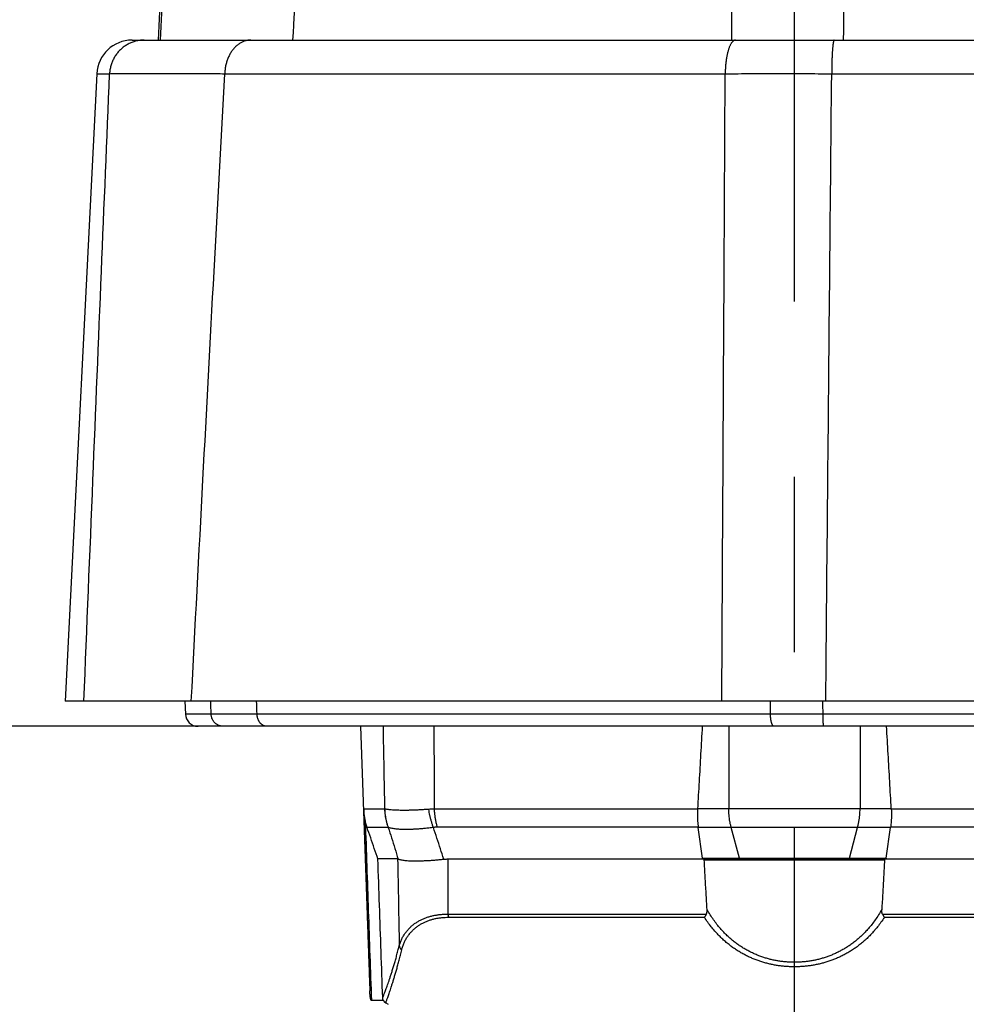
# Model space of a CAD drawing. Extents: x 0 to 3364, y 0 to 2376.
# Tile 46 of 83: x 900 to 975, y 1065 to 1143. Entities that reach past the tile are written whole.
import ezdxf

# ---------------------------------------------------------------- set-up
doc = ezdxf.new("R2010")
doc.units = 0
doc.header["$LTSCALE"] = 185.02
doc.linetypes.add('CENTER', pattern=[0.6, 0.375, -0.075, 0.075, -0.075])
doc.layers.get('0').update_dxf_attribs({"linetype": 'CONTINUOUS'})
doc.layers.add('95_ALL_DIM', color=7, linetype='CONTINUOUS')
doc.layers.add('DEFAULT_1', color=7, linetype='CENTER')
doc.styles.get("Standard").update_dxf_attribs({"font": 'txt', "width": 0.8})
doc.dimstyles.new('DIMSTYLE_1', dxfattribs={"dimtxt": 12, "dimasz": 6, "dimexe": 0.18, "dimexo": 0.0625, "dimgap": 0.09, "dimtad": 1, "dimdec": 3, "dimtxsty": 'STANDARD', "dimblk": 'OPEN', "dimblk1": 'OPEN', "dimblk2": 'OPEN', "dimcen": 0.09, "dimazin": 3, "dimtp": 0.5, "dimtm": 0.5, "dimtfac": 1, "dimtdec": 3, "dimtofl": 0, "dimtmove": 0, "dimatfit": 3, "dimtolj": 1})
doc.dimstyles.new('DIMSTYLE_6', dxfattribs={"dimtxt": 12, "dimasz": 6, "dimexe": 0.18, "dimexo": 0.0625, "dimgap": 0.09, "dimtad": 1, "dimdec": 3, "dimtxsty": 'STANDARD', "dimblk": 'OPEN', "dimblk1": 'OPEN', "dimblk2": 'OPEN', "dimcen": 0.09, "dimazin": 3, "dimtp": 0.8, "dimtm": 0.8, "dimtfac": 1, "dimtdec": 3, "dimtofl": 0, "dimtmove": 0, "dimatfit": 3, "dimtolj": 1})

# ---------------------------------------------------------------- blocks, each defined once
blk = doc.blocks.new('_OPEN')
at = {"color": 0, "linetype": 'BYBLOCK'}
for p, q in [((0, 0), (-1, 0.233)), ((-1, -0.233), (0, 0)), ((-1, 0), (0, 0))]:
    blk.add_line(p, q, dxfattribs=at)
blk = doc.blocks.new('*D12')
at = {"layer": '95_ALL_DIM', "color": 2, "linetype": 'CONTINUOUS'}
for p, q in [((1126.34, 1261.618), (819.934, 1261.618)), ((823.934, 1261.618), (823.934, 1174.368)), ((823.934, 1087.118), (823.934, 1174.368)), ((915.913, 1087.118), (819.934, 1087.118))]:
    blk.add_line(p, q, dxfattribs=at)
at = {"layer": '95_ALL_DIM', "color": 2, "linetype": 'CONTINUOUS', "xscale": 6, "yscale": 6, "zscale": 6}
for p, rotation in [((823.934, 1261.618), 90), ((823.934, 1087.118), 270)]:
    blk.add_blockref('_OPEN', p, dxfattribs=dict(at, rotation=rotation))
at = {"layer": '95_ALL_DIM', "color": 2, "linetype": 'CONTINUOUS', "width": 0.8}
blk.add_text('174.5', height=12, rotation=90, dxfattribs=at).set_placement((820.934, 1154.847))
blk = doc.blocks.new('*D13')
at = {"layer": '95_ALL_DIM', "color": 2, "linetype": 'CONTINUOUS'}
for p, q in [((956.073, 1087.118), (819.934, 1087.118)), ((823.934, 1087.118), (823.934, 966.618)), ((823.934, 846.118), (823.934, 966.618)), ((1507.684, 846.118), (819.934, 846.118))]:
    blk.add_line(p, q, dxfattribs=at)
at = {"layer": '95_ALL_DIM', "color": 2, "linetype": 'CONTINUOUS', "xscale": 6, "yscale": 6, "zscale": 6}
for p, rotation in [((823.934, 1087.118), 90), ((823.934, 846.118), 270)]:
    blk.add_blockref('_OPEN', p, dxfattribs=dict(at, rotation=rotation))
at = {"layer": '95_ALL_DIM', "color": 2, "linetype": 'CONTINUOUS', "width": 0.8}
blk.add_text('241', height=12, rotation=90, dxfattribs=at).set_placement((820.934, 954.985))
blk = doc.blocks.new('*D19')
at = {"layer": '95_ALL_DIM', "color": 2, "linetype": 'CONTINUOUS'}
for p, q in [((938.999, 1405.118), (779.934, 1405.118)), ((783.934, 1405.118), (783.934, 1125.618)), ((783.934, 846.118), (783.934, 1125.618)), ((1507.684, 846.118), (779.934, 846.118))]:
    blk.add_line(p, q, dxfattribs=at)
at = {"layer": '95_ALL_DIM', "color": 2, "linetype": 'CONTINUOUS', "xscale": 6, "yscale": 6, "zscale": 6}
for p, rotation in [((783.934, 1405.118), 90), ((783.934, 846.118), 270)]:
    blk.add_blockref('_OPEN', p, dxfattribs=dict(at, rotation=rotation))
at = {"layer": '95_ALL_DIM', "color": 2, "linetype": 'CONTINUOUS', "width": 0.8}
blk.add_text('559', height=12, rotation=90, dxfattribs=at).set_placement((780.934, 1126.111))

msp = doc.modelspace()

# ---------------------------------------------------------------- linework, layer by layer
at = {"color": 7, "linetype": 'CONTINUOUS'}
for p, q in [((912.9473, 1172.7668), (911.3044, 1141.4181)), ((909.2456, 1141.4181), (1293.6221, 1141.4181)), ((906.4492, 1138.7598), (903.9345, 1089.1181)), ((906.4492, 1138.7598), (907.4641, 1138.7598)), ((916.5777, 1138.7598), (956.2041, 1138.7598)), ((964.6342, 1138.7598), (1108.6255, 1138.7598)), ((1298.9333, 1089.1181), (903.9345, 1089.1181)), ((913.4299, 1089.1181), (913.4661, 1088.0832)), ((915.5047, 1088.0832), (913.4661, 1088.0832)), ((959.7916, 1088.0832), (919.1372, 1088.0832)), ((1021.1133, 1088.0832), (963.9497, 1088.0832)), ((1195.5547, 1087.1181), (914.4655, 1087.1181)), ((927.3369, 1087.1181), (928.068, 1066.1808)), ((956.4877, 1087.1181), (956.4877, 1080.592)), ((966.88, 1087.1181), (966.88, 1080.592)), ((927.5771, 1080.5814), (929.2596, 1080.5814)), ((954.0104, 1080.5551), (933.1826, 1080.5551)), ((969.3554, 1080.592), (954.0124, 1080.592)), ((977.8151, 1080.5551), (969.3573, 1080.5551)), ((929.5287, 1079.1199), (927.8481, 1079.1199)), ((954.0685, 1079.1347), (933.4153, 1079.1347)), ((954.4096, 1076.6884), (954.0723, 1079.1066)), ((969.2954, 1079.1066), (954.0723, 1079.1066)), ((957.3348, 1076.6884), (956.6832, 1079.1066)), ((966.033, 1076.6884), (966.6845, 1079.1066)), ((968.9582, 1076.6884), (969.2954, 1079.1066)), ((977.6331, 1079.1347), (969.2992, 1079.1347)), ((930.2681, 1076.6181), (928.7108, 1076.6181)), ((934.2446, 1076.6181), (1121.4334, 1076.6181)), ((954.4096, 1076.6884), (968.9582, 1076.6884)), ((968.8171, 1076.5199), (954.5507, 1076.5199)), ((934.252, 1072.2531), (954.7076, 1072.2531)), ((968.6602, 1072.2531), (985.0342, 1072.2531)), ((934.3149, 1072.0064), (954.5593, 1072.0064)), ((968.8084, 1072.0064), (984.9817, 1072.0064)), ((929.147, 1065.4181), (928.1943, 1065.4181)), ((929.3245, 1065.2306), (929.5089, 1065.1181))]:
    msp.add_line(p, q, dxfattribs=at)
msp.add_lwpolyline([(929.147, 1065.4181), (929.1502, 1065.4124), (929.1582, 1065.3986), (929.1665, 1065.3852), (929.1753, 1065.372), (929.1846, 1065.3591), (929.1942, 1065.3465), (929.2042, 1065.3343), (929.2146, 1065.3223), (929.2254, 1065.3107), (929.2365, 1065.2994), (929.2482, 1065.2883)], dxfattribs=at)
for centre, radius, start, end in [((909.2456, 1138.6181), 2.8, 90, 177.1), ((914.4655, 1088.1181), 1, 182, 270)]:
    msp.add_arc(centre, radius, start, end, dxfattribs=at)
for points, knots in [([(966.0544, 1190.5498), (965.9699, 1182.3285), (965.8024, 1165.9513), (965.6364, 1149.574), (965.5541, 1141.4181)], [0, 0, 0, 0, 0.5019979, 1, 1, 1, 1]), ([(956.9313, 1187.8202), (956.8933, 1180.0574), (956.8165, 1164.59), (956.7379, 1149.1226), (956.6984, 1141.4181)], [0, 0, 0, 0, 0.5018882, 1, 1, 1, 1]), ([(921.977, 1141.4181), (922.1711, 1144.5911), (922.5491, 1150.7325), (923.1057, 1159.664), (923.6357, 1168.063), (923.9828, 1173.4935), (924.1527, 1176.1338)], [0, 0, 0, 0, 0.2741749, 0.5306766, 0.7718096, 1, 1, 1, 1]), ([(911.5012, 1141.4181), (911.6307, 1144.2594), (911.8841, 1149.7786), (912.2598, 1157.8283), (912.6217, 1165.4397), (912.861, 1170.373), (912.9789, 1172.7759)], [0, 0, 0, 0, 0.2718077, 0.5279934, 0.7700966, 1, 1, 1, 1]), ([(910.2092, 1141.4181), (910.1576, 1141.4181), (910.0544, 1141.4152), (909.9001, 1141.4019), (909.7468, 1141.3797), (909.595, 1141.3489), (909.4451, 1141.3093), (909.2977, 1141.2612), (909.1531, 1141.2048), (909.0119, 1141.1402), (908.8745, 1141.0675), (908.7413, 1140.9871), (908.6127, 1140.8992), (908.4893, 1140.8041), (908.3712, 1140.702), (908.259, 1140.5934), (908.153, 1140.4784), (908.0535, 1140.3576), (907.9608, 1140.2313), (907.8753, 1140.0999), (907.7971, 1139.9637), (907.7266, 1139.8233), (907.664, 1139.6791), (907.6094, 1139.5315), (907.5631, 1139.381), (907.5251, 1139.2282), (907.4957, 1139.0733), (907.4749, 1138.9171), (907.4667, 1138.8123), (907.4641, 1138.7598)], [0, 0, 0, 0, 0.0367047, 0.0734137, 0.1101315, 0.1468622, 0.1836098, 0.2203783, 0.2571711, 0.2939915, 0.3308424, 0.3677263, 0.4046452, 0.4416007, 0.4785941, 0.515626, 0.5526965, 0.5898053, 0.6269517, 0.6641344, 0.7013517, 0.7386014, 0.7758809, 0.8131874, 0.8505175, 0.8878677, 0.9252342, 0.9626131, 1, 1, 1, 1]), ([(918.6512, 1141.4181), (918.6122, 1141.4181), (918.5342, 1141.4152), (918.4175, 1141.4018), (918.3016, 1141.3796), (918.1868, 1141.3487), (918.0735, 1141.3091), (917.962, 1141.2609), (917.8528, 1141.2044), (917.7461, 1141.1397), (917.6422, 1141.0669), (917.5416, 1140.9865), (917.4446, 1140.8985), (917.3513, 1140.8033), (917.2622, 1140.7012), (917.1775, 1140.5925), (917.0975, 1140.4776), (917.0224, 1140.3568), (916.9525, 1140.2305), (916.8879, 1140.099), (916.829, 1139.963), (916.7758, 1139.8226), (916.7285, 1139.6785), (916.6873, 1139.531), (916.6524, 1139.3806), (916.6237, 1139.2278), (916.6015, 1139.073), (916.5858, 1138.9169), (916.5797, 1138.8122), (916.5777, 1138.7598)], [0, 0, 0, 0, 0.0315253, 0.063132, 0.0949001, 0.1269059, 0.1592215, 0.1919129, 0.2250391, 0.2586516, 0.2927935, 0.3274996, 0.3627959, 0.3986998, 0.4352204, 0.4723588, 0.5101083, 0.548455, 0.5873782, 0.6268512, 0.6668412, 0.7073104, 0.7482165, 0.7895129, 0.8311494, 0.873073, 0.915228, 0.9575567, 1, 1, 1, 1]), ([(957.0288, 1141.4181), (957.0132, 1141.4181), (956.9815, 1141.4151), (956.9346, 1141.4014), (956.8882, 1141.3787), (956.8424, 1141.3474), (956.7973, 1141.3074), (956.7531, 1141.259), (956.7098, 1141.2023), (956.6675, 1141.1375), (956.6264, 1141.0648), (956.5865, 1140.9844), (956.548, 1140.8965), (956.5111, 1140.8014), (956.4757, 1140.6994), (956.4422, 1140.5908), (956.4104, 1140.476), (956.3806, 1140.3553), (956.3529, 1140.2291), (956.3272, 1140.0978), (956.3038, 1139.9619), (956.2827, 1139.8217), (956.264, 1139.6776), (956.2476, 1139.5303), (956.2337, 1139.38), (956.2224, 1139.2273), (956.2135, 1139.0727), (956.2073, 1138.9167), (956.2049, 1138.8122), (956.2041, 1138.7598)], [0, 0, 0, 0, 0.0159812, 0.0324801, 0.0499623, 0.0688095, 0.0893122, 0.1116778, 0.1360458, 0.1625015, 0.191088, 0.2218154, 0.2546673, 0.2896057, 0.3265751, 0.3655046, 0.4063107, 0.4488984, 0.4931632, 0.5389918, 0.5862633, 0.63485, 0.6846183, 0.7354296, 0.7871406, 0.8396044, 0.8926708, 0.9461875, 1, 1, 1, 1]), ([(964.8377, 1141.4181), (964.8336, 1141.4181), (964.8239, 1141.4134), (964.8129, 1141.3986), (964.8019, 1141.376), (964.791, 1141.3449), (964.7801, 1141.3053), (964.7693, 1141.2573), (964.7587, 1141.2009), (964.7483, 1141.1363), (964.7382, 1141.0638), (964.7284, 1140.9835), (964.719, 1140.8957), (964.7099, 1140.8007), (964.7012, 1140.6988), (964.6929, 1140.5903), (964.685, 1140.4756), (964.6777, 1140.355), (964.6709, 1140.2288), (964.6645, 1140.0976), (964.6588, 1139.9617), (964.6536, 1139.8215), (964.6489, 1139.6775), (964.6449, 1139.5301), (964.6415, 1139.3799), (964.6387, 1139.2272), (964.6365, 1139.0726), (964.6349, 1138.9166), (964.6343, 1138.8122), (964.6341, 1138.7598)], [0, 0, 0, 0, 0.0045816, 0.0111149, 0.0203776, 0.0326162, 0.0479077, 0.0662618, 0.0876537, 0.1120364, 0.1393465, 0.1695075, 0.2024311, 0.2380186, 0.2761617, 0.3167432, 0.3596373, 0.4047108, 0.451823, 0.5008264, 0.5515674, 0.6038869, 0.6576203, 0.7125987, 0.7686491, 0.8255949, 0.8832567, 0.9414529, 1, 1, 1, 1]), ([(905.4296, 1089.1181), (905.6682, 1094.95), (906.1317, 1106.2764), (906.8096, 1122.8236), (907.2495, 1133.5389), (907.4641, 1138.7598)], [0, 0, 0, 0, 0.3524386, 0.6844863, 1, 1, 1, 1]), ([(907.4641, 1138.7598), (907.5383, 1138.7602), (907.6967, 1138.7609), (907.9493, 1138.7619), (908.2321, 1138.7627), (908.5447, 1138.7634), (908.8868, 1138.764), (909.2583, 1138.7645), (909.6588, 1138.7648), (910.0879, 1138.7651), (910.5454, 1138.7652), (911.0309, 1138.7652), (911.5439, 1138.765), (912.084, 1138.7648), (912.6508, 1138.7644), (913.2439, 1138.764), (913.8628, 1138.7634), (914.5069, 1138.7626), (915.1757, 1138.7618), (915.8687, 1138.7609), (916.3388, 1138.7602), (916.5777, 1138.7598)], [0, 0, 0, 0, 0.0244088, 0.0521408, 0.0831736, 0.1174815, 0.1550367, 0.1958083, 0.2397632, 0.2868655, 0.3370769, 0.3903565, 0.4466609, 0.5059443, 0.5681586, 0.6332532, 0.7011752, 0.7718695, 0.8452786, 0.9213428, 1, 1, 1, 1]), ([(913.9339, 1089.1181), (914.24, 1094.9501), (914.8372, 1106.2766), (915.7186, 1122.8238), (916.2952, 1133.539), (916.5777, 1138.7598)], [0, 0, 0, 0, 0.3524297, 0.6844777, 1, 1, 1, 1]), ([(955.9363, 1089.1181), (955.9663, 1094.6081), (956.0262, 1105.6139), (956.1155, 1122.1611), (956.1746, 1133.2183), (956.2041, 1138.7598)], [0, 0, 0, 0, 0.3317787, 0.665112, 1, 1, 1, 1]), ([(956.2041, 1138.7598), (956.5478, 1138.7599), (957.2379, 1138.7602), (958.2769, 1138.7605), (959.3232, 1138.7607), (960.376, 1138.7607), (961.4344, 1138.7607), (962.4976, 1138.7605), (963.5647, 1138.7602), (964.2773, 1138.7599), (964.6342, 1138.7598)], [0, 0, 0, 0, 0.122317, 0.2455993, 0.3697479, 0.4946638, 0.6202474, 0.7463985, 0.8730165, 1, 1, 1, 1]), ([(964.1682, 1089.1181), (964.2194, 1094.6081), (964.3222, 1105.6139), (964.4775, 1122.1611), (964.5818, 1133.2183), (964.6342, 1138.7598)], [0, 0, 0, 0, 0.3317784, 0.6651118, 1, 1, 1, 1]), ([(916.4619, 1087.1181), (916.4373, 1087.1181), (916.3883, 1087.1201), (916.3152, 1087.1289), (916.2429, 1087.1436), (916.1719, 1087.164), (916.1027, 1087.1901), (916.0355, 1087.2216), (915.9709, 1087.2584), (915.9092, 1087.3002), (915.8507, 1087.3469), (915.7958, 1087.3982), (915.7449, 1087.4536), (915.6982, 1087.513), (915.656, 1087.576), (915.6185, 1087.6421), (915.586, 1087.7111), (915.5587, 1087.7824), (915.5367, 1087.8557), (915.5202, 1087.9306), (915.5092, 1088.0066), (915.5056, 1088.0577), (915.5047, 1088.0832)], [0, 0, 0, 0, 0.0489416, 0.0979091, 0.1469278, 0.1960216, 0.2452127, 0.2945207, 0.3439625, 0.3935515, 0.4432978, 0.4932075, 0.543283, 0.5935226, 0.6439209, 0.6944687, 0.7451536, 0.79596, 0.8468693, 0.897861, 0.9489125, 1, 1, 1, 1]), ([(919.1372, 1088.0832), (919.0032, 1088.0832), (918.7407, 1088.083), (918.3555, 1088.0828), (917.9876, 1088.0827), (917.6373, 1088.0826), (917.3051, 1088.0826), (916.9913, 1088.0825), (916.6962, 1088.0826), (916.4201, 1088.0826), (916.1633, 1088.0827), (915.9261, 1088.0828), (915.7088, 1088.083), (915.5705, 1088.0831), (915.5047, 1088.0832)], [0, 0, 0, 0, 0.1107171, 0.2167905, 0.3181076, 0.4145613, 0.5060496, 0.5924759, 0.6737489, 0.7497825, 0.8204965, 0.8858159, 0.9456717, 1, 1, 1, 1]), ([(919.9127, 1087.1181), (919.8929, 1087.1181), (919.853, 1087.1201), (919.7937, 1087.129), (919.735, 1087.1437), (919.6775, 1087.1642), (919.6213, 1087.1903), (919.5669, 1087.2218), (919.5145, 1087.2587), (919.4645, 1087.3006), (919.4172, 1087.3473), (919.3727, 1087.3986), (919.3315, 1087.4541), (919.2937, 1087.5135), (919.2596, 1087.5764), (919.2293, 1087.6425), (919.203, 1087.7114), (919.1809, 1087.7827), (919.1631, 1087.856), (919.1497, 1087.9308), (919.1408, 1088.0067), (919.1379, 1088.0577), (919.1372, 1088.0832)], [0, 0, 0, 0, 0.0436619, 0.0874925, 0.1316549, 0.1763006, 0.2215653, 0.2675647, 0.3143925, 0.3621185, 0.4107878, 0.4604218, 0.5110184, 0.5625536, 0.6149831, 0.6682444, 0.7222587, 0.7769331, 0.8321626, 0.8878327, 0.943821, 1, 1, 1, 1]), ([(960.073, 1087.1181), (960.0657, 1087.1181), (960.0506, 1087.1203), (960.0287, 1087.1295), (960.0073, 1087.1447), (959.9865, 1087.1655), (959.9662, 1087.1917), (959.9466, 1087.2234), (959.9278, 1087.2602), (959.9098, 1087.3021), (959.8927, 1087.3487), (959.8767, 1087.3999), (959.8618, 1087.4552), (959.8482, 1087.5145), (959.8358, 1087.5773), (959.8249, 1087.6433), (959.8154, 1087.7121), (959.8074, 1087.7832), (959.801, 1087.8564), (959.7961, 1087.9311), (959.7929, 1088.0068), (959.7919, 1088.0577), (959.7916, 1088.0832)], [0, 0, 0, 0, 0.0207177, 0.0427806, 0.0672859, 0.0949943, 0.1263724, 0.1616694, 0.2009822, 0.2442993, 0.2915299, 0.3425222, 0.3970762, 0.4549523, 0.515878, 0.5795529, 0.6456532, 0.7138351, 0.7837387, 0.8549908, 0.9272081, 1, 1, 1, 1]), ([(963.9497, 1088.0832), (963.7489, 1088.0832), (963.3479, 1088.0831), (962.7475, 1088.0831), (962.1496, 1088.083), (961.5547, 1088.083), (960.9633, 1088.0831), (960.376, 1088.0831), (959.9859, 1088.0832), (959.7916, 1088.0832)], [0, 0, 0, 0, 0.1448839, 0.2893113, 0.4331501, 0.5762688, 0.7185366, 0.8598235, 1, 1, 1, 1]), ([(964.0231, 1087.1181), (964.021, 1087.1181), (964.0159, 1087.1218), (964.011, 1087.1314), (964.0055, 1087.1462), (964.0003, 1087.1667), (963.9951, 1087.1927), (963.9901, 1087.2241), (963.9852, 1087.2608), (963.9805, 1087.3025), (963.9761, 1087.3491), (963.9719, 1087.4002), (963.968, 1087.4555), (963.9645, 1087.5147), (963.9612, 1087.5775), (963.9584, 1087.6434), (963.9559, 1087.7122), (963.9538, 1087.7833), (963.9522, 1087.8564), (963.9509, 1087.9311), (963.9501, 1088.0069), (963.9498, 1088.0577), (963.9497, 1088.0832)], [0, 0, 0, 0, 0.006529, 0.0172582, 0.0333324, 0.05499, 0.0822328, 0.1149636, 0.1530254, 0.1962168, 0.2442984, 0.2969982, 0.3540138, 0.4150159, 0.4796503, 0.5475407, 0.6182907, 0.6914868, 0.7667007, 0.843492, 0.9214106, 1, 1, 1, 1]), ([(929.2596, 1080.5814), (929.2395, 1081.6612), (929.1993, 1083.8401), (929.1595, 1086.0191), (929.1396, 1087.1181)], [0, 0, 0, 0, 0.4955936, 1, 1, 1, 1]), ([(933.1826, 1080.5551), (933.1809, 1081.6393), (933.1773, 1083.827), (933.1736, 1086.0147), (933.1716, 1087.1181)], [0, 0, 0, 0, 0.4956069, 1, 1, 1, 1]), ([(954.3869, 1087.1181), (954.3451, 1086.3854), (954.2617, 1084.9275), (954.1368, 1082.7521), (954.0538, 1081.3095), (954.0124, 1080.592)], [0, 0, 0, 0, 0.3368379, 0.6701644, 1, 1, 1, 1]), ([(969.3554, 1080.592), (969.314, 1081.3095), (969.2309, 1082.7521), (969.1061, 1084.9275), (969.0227, 1086.3854), (968.9809, 1087.1181)], [0, 0, 0, 0, 0.3298357, 0.6631623, 1, 1, 1, 1]), ([(927.5771, 1080.5814), (927.6304, 1078.9787), (927.7378, 1075.776), (927.9015, 1070.9758), (928.0123, 1067.7782), (928.068, 1066.1808)], [0, 0, 0, 0, 0.3338639, 0.6671974, 1, 1, 1, 1]), ([(927.5771, 1080.5814), (927.5796, 1080.511), (927.5871, 1080.3776), (927.6054, 1080.1878), (927.628, 1080.0176), (927.6533, 1079.8645), (927.6803, 1079.7266), (927.6997, 1079.6398), (927.7095, 1079.5986)], [0, 0, 0, 0, 0.2125815, 0.4036154, 0.5756445, 0.7311651, 0.8722414, 1, 1, 1, 1]), ([(929.5287, 1079.1199), (929.5019, 1079.1983), (929.4521, 1079.3563), (929.3892, 1079.5968), (929.3381, 1079.8401), (929.2991, 1080.0857), (929.2722, 1080.333), (929.2624, 1080.4985), (929.2596, 1080.5814)], [0, 0, 0, 0, 0.1665698, 0.3331894, 0.4998509, 0.6665456, 0.833265, 1, 1, 1, 1]), ([(929.2675, 1080.5792), (929.2662, 1080.5796), (929.2636, 1080.5804), (929.2609, 1080.5811), (929.2596, 1080.5814)], [0, 0, 0, 0, 0.5046854, 1, 1, 1, 1]), ([(929.5337, 1079.1197), (929.5071, 1079.198), (929.4577, 1079.3558), (929.3953, 1079.596), (929.3448, 1079.839), (929.3062, 1080.0843), (929.2798, 1080.3312), (929.2703, 1080.4965), (929.2675, 1080.5792)], [0, 0, 0, 0, 0.1665304, 0.3331261, 0.4997793, 0.666482, 0.8332252, 1, 1, 1, 1]), ([(932.7378, 1080.5456), (932.6193, 1080.5367), (932.3874, 1080.5207), (932.0473, 1080.5006), (931.7231, 1080.4851), (931.4155, 1080.4738), (931.125, 1080.4667), (930.8523, 1080.4634), (930.5978, 1080.4639), (930.3621, 1080.4679), (930.1458, 1080.4753), (929.9492, 1080.4857), (929.7727, 1080.4991), (929.6167, 1080.5151), (929.4814, 1080.5335), (929.367, 1080.554), (929.2982, 1080.5704), (929.2675, 1080.5792)], [0, 0, 0, 0, 0.1024214, 0.2003777, 0.2936885, 0.3821916, 0.4657265, 0.5441465, 0.6173159, 0.6850919, 0.7473294, 0.8039185, 0.854786, 0.8998621, 0.9391048, 0.9724777, 1, 1, 1, 1]), ([(933.1826, 1080.5551), (933.1322, 1080.5566), (933.0324, 1080.5578), (932.8841, 1080.5547), (932.7862, 1080.5492), (932.7378, 1080.5456)], [0, 0, 0, 0, 0.3394771, 0.6726233, 1, 1, 1, 1]), ([(933.1063, 1079.1114), (933.0774, 1079.1879), (933.0223, 1079.3423), (932.9481, 1079.5772), (932.8823, 1079.8155), (932.8249, 1080.0567), (932.7762, 1080.3002), (932.7496, 1080.4636), (932.7378, 1080.5456)], [0, 0, 0, 0, 0.1652859, 0.3313783, 0.4980891, 0.6652264, 0.8325954, 1, 1, 1, 1]), ([(933.4153, 1079.1347), (933.3902, 1079.2259), (933.3438, 1079.4103), (933.2858, 1079.6908), (933.2391, 1079.9758), (933.204, 1080.2643), (933.1884, 1080.458), (933.1826, 1080.5551)], [0, 0, 0, 0, 0.1968056, 0.3955441, 0.5958865, 0.7974897, 1, 1, 1, 1]), ([(954.0104, 1080.5551), (954.0066, 1080.475), (954.0013, 1080.3151), (954.0006, 1080.0756), (954.0069, 1079.8374), (954.0202, 1079.601), (954.0404, 1079.3668), (954.0584, 1079.2117), (954.0685, 1079.1347)], [0, 0, 0, 0, 0.1689331, 0.3372084, 0.5046398, 0.6710502, 0.836235, 1, 1, 1, 1]), ([(954.0104, 1080.5551), (954.0106, 1080.5592), (954.011, 1080.5674), (954.0117, 1080.5797), (954.0122, 1080.5879), (954.0124, 1080.592)], [0, 0, 0, 0, 0.3331639, 0.666496, 1, 1, 1, 1]), ([(956.6832, 1079.1066), (956.6616, 1079.1867), (956.622, 1079.3482), (956.5732, 1079.5932), (956.5351, 1079.8407), (956.5078, 1080.0901), (956.4914, 1080.3407), (956.4877, 1080.5083), (956.4877, 1080.592)], [0, 0, 0, 0, 0.1657216, 0.3319535, 0.4985988, 0.6655573, 0.8327259, 1, 1, 1, 1]), ([(966.6845, 1079.1066), (966.7061, 1079.1867), (966.7458, 1079.3482), (966.7946, 1079.5932), (966.8327, 1079.8407), (966.86, 1080.0901), (966.8764, 1080.3407), (966.88, 1080.5083), (966.88, 1080.592)], [0, 0, 0, 0, 0.1657216, 0.3319535, 0.4985988, 0.6655573, 0.8327259, 1, 1, 1, 1]), ([(969.3573, 1080.5551), (969.3612, 1080.475), (969.3665, 1080.3151), (969.3672, 1080.0756), (969.3609, 1079.8374), (969.3475, 1079.601), (969.3274, 1079.3668), (969.3094, 1079.2117), (969.2992, 1079.1347)], [0, 0, 0, 0, 0.1689331, 0.3372084, 0.5046398, 0.6710502, 0.836235, 1, 1, 1, 1]), ([(969.3573, 1080.5551), (969.3571, 1080.5592), (969.3567, 1080.5674), (969.3561, 1080.5797), (969.3556, 1080.5879), (969.3554, 1080.592)], [0, 0, 0, 0, 0.3331639, 0.666496, 1, 1, 1, 1]), ([(927.8481, 1079.1199), (927.8301, 1079.1723), (927.7957, 1079.2776), (927.7495, 1079.4372), (927.7222, 1079.5446), (927.7095, 1079.5986)], [0, 0, 0, 0, 0.3331546, 0.6664385, 1, 1, 1, 1]), ([(927.7095, 1079.5986), (927.7884, 1077.2323), (927.9481, 1072.5054), (928.1117, 1067.7787), (928.1943, 1065.4181)], [0, 0, 0, 0, 0.5005879, 1, 1, 1, 1]), ([(928.7108, 1076.6181), (928.6152, 1076.8953), (928.4237, 1077.4504), (928.1362, 1078.2844), (927.9442, 1078.8411), (927.8481, 1079.1199)], [0, 0, 0, 0, 0.3323701, 0.6657023, 1, 1, 1, 1]), ([(933.1063, 1079.1114), (932.9864, 1079.096), (932.7516, 1079.0676), (932.4068, 1079.0311), (932.0777, 1079.0015), (931.7648, 1078.9787), (931.4688, 1078.9624), (931.1902, 1078.9524), (930.9294, 1078.9487), (930.687, 1078.951), (930.4636, 1078.9591), (930.2595, 1078.9728), (930.075, 1078.9918), (929.9104, 1079.0159), (929.766, 1079.0447), (929.642, 1079.0781), (929.5673, 1079.1052), (929.5337, 1079.1197)], [0, 0, 0, 0, 0.1007932, 0.1972106, 0.2891007, 0.3763303, 0.458768, 0.5362973, 0.6088138, 0.6762087, 0.7383734, 0.7952383, 0.8467772, 0.8929759, 0.9338626, 0.9694902, 1, 1, 1, 1]), ([(929.5337, 1079.1197), (929.6203, 1078.8396), (929.7927, 1078.2813), (930.0515, 1077.4447), (930.2238, 1076.8884), (930.31, 1076.61)], [0, 0, 0, 0, 0.3348755, 0.6671826, 1, 1, 1, 1]), ([(933.4153, 1079.1347), (933.3804, 1079.1347), (933.311, 1079.133), (933.2078, 1079.1252), (933.1399, 1079.1166), (933.1063, 1079.1114)], [0, 0, 0, 0, 0.3380232, 0.6710764, 1, 1, 1, 1]), ([(933.9254, 1076.6016), (933.8356, 1076.8759), (933.6547, 1077.4289), (933.3816, 1078.2655), (933.1985, 1078.8279), (933.1063, 1079.1114)], [0, 0, 0, 0, 0.3279201, 0.6611805, 1, 1, 1, 1]), ([(954.0685, 1079.1347), (954.0689, 1079.1316), (954.0698, 1079.1253), (954.071, 1079.1159), (954.0719, 1079.1097), (954.0723, 1079.1066)], [0, 0, 0, 0, 0.3336573, 0.6669895, 1, 1, 1, 1]), ([(969.2992, 1079.1347), (969.2988, 1079.1316), (969.298, 1079.1253), (969.2967, 1079.1159), (969.2959, 1079.1097), (969.2954, 1079.1066)], [0, 0, 0, 0, 0.3336573, 0.6669895, 1, 1, 1, 1]), ([(929.087, 1065.6389), (929.0444, 1066.8573), (928.9599, 1069.2956), (928.8345, 1072.9553), (928.7519, 1075.3967), (928.7108, 1076.6181)], [0, 0, 0, 0, 0.3329207, 0.6662555, 1, 1, 1, 1]), ([(930.2681, 1076.6181), (930.2904, 1075.4625), (930.3348, 1073.1728), (930.3796, 1070.8832), (930.4019, 1069.7491)], [0, 0, 0, 0, 0.5047127, 1, 1, 1, 1]), ([(930.31, 1076.61), (930.3053, 1076.6117), (930.2959, 1076.6147), (930.2818, 1076.6175), (930.2726, 1076.6181), (930.2681, 1076.6181)], [0, 0, 0, 0, 0.3561922, 0.6880158, 1, 1, 1, 1]), ([(930.31, 1076.61), (930.343, 1076.598), (930.4166, 1076.5758), (930.5389, 1076.5486), (930.6824, 1076.5248), (930.8469, 1076.5049), (931.0321, 1076.489), (931.2375, 1076.4774), (931.463, 1076.4703), (931.708, 1076.468), (931.9722, 1076.4706), (932.2551, 1076.4784), (932.5561, 1076.4915), (932.8747, 1076.5102), (933.2105, 1076.5346), (933.5627, 1076.5649), (933.8027, 1076.5887), (933.9254, 1076.6016)], [0, 0, 0, 0, 0.0289465, 0.0634024, 0.103425, 0.1490363, 0.2001954, 0.2568777, 0.3189903, 0.3864853, 0.4592348, 0.5371722, 0.6201458, 0.7080672, 0.80077, 0.898137, 1, 1, 1, 1]), ([(933.9254, 1076.6016), (933.9605, 1076.6053), (934.0311, 1076.6115), (934.1376, 1076.6169), (934.2088, 1076.6181), (934.2446, 1076.6181)], [0, 0, 0, 0, 0.3314738, 0.6646112, 1, 1, 1, 1]), ([(934.2446, 1076.6181), (934.2459, 1075.8864), (934.2484, 1074.4314), (934.2508, 1072.9763), (934.252, 1072.2531)], [0, 0, 0, 0, 0.5029359, 1, 1, 1, 1]), ([(954.5145, 1076.6181), (954.5081, 1076.6181), (954.4959, 1076.6188), (954.4788, 1076.6219), (954.4636, 1076.6267), (954.4503, 1076.6328), (954.4389, 1076.6401), (954.4295, 1076.6484), (954.4219, 1076.6573), (954.416, 1076.667), (954.4118, 1076.6774), (954.4101, 1076.6847), (954.4096, 1076.6884)], [0, 0, 0, 0, 0.1386931, 0.2647863, 0.3790589, 0.4848535, 0.5825343, 0.6726105, 0.756664, 0.8381404, 0.9189652, 1, 1, 1, 1]), ([(954.5507, 1076.5199), (954.5504, 1076.5242), (954.5506, 1076.5329), (954.553, 1076.5458), (954.5574, 1076.5583), (954.5639, 1076.5701), (954.5723, 1076.5812), (954.5828, 1076.5914), (954.5954, 1076.6004), (954.61, 1076.608), (954.6263, 1076.6137), (954.6441, 1076.6173), (954.6565, 1076.6181), (954.6627, 1076.6181)], [0, 0, 0, 0, 0.0773541, 0.1557137, 0.2348297, 0.314736, 0.3975571, 0.48455, 0.5768116, 0.6747504, 0.7781234, 0.8870462, 1, 1, 1, 1]), ([(954.7672, 1072.6227), (954.7426, 1073.0494), (954.6935, 1073.909), (954.6214, 1075.2081), (954.5741, 1076.0805), (954.5507, 1076.5199)], [0, 0, 0, 0, 0.3284741, 0.6618174, 1, 1, 1, 1]), ([(957.3348, 1076.6884), (957.3362, 1076.6834), (957.3395, 1076.6736), (957.3466, 1076.66), (957.3554, 1076.6478), (957.3658, 1076.6374), (957.3775, 1076.6289), (957.3903, 1076.6228), (957.4037, 1076.619), (957.4129, 1076.6181), (957.4175, 1076.6181)], [0, 0, 0, 0, 0.1335868, 0.2649808, 0.3937225, 0.5195974, 0.6426722, 0.7633071, 0.8821347, 1, 1, 1, 1]), ([(966.033, 1076.6884), (966.0316, 1076.6834), (966.0282, 1076.6736), (966.0212, 1076.66), (966.0123, 1076.6478), (966.0019, 1076.6374), (965.9902, 1076.6289), (965.9775, 1076.6228), (965.9641, 1076.619), (965.9548, 1076.6181), (965.9503, 1076.6181)], [0, 0, 0, 0, 0.1335868, 0.2649808, 0.3937225, 0.5195974, 0.6426721, 0.7633071, 0.8821347, 1, 1, 1, 1]), ([(968.8171, 1076.5199), (968.7936, 1076.0805), (968.7464, 1075.2081), (968.6742, 1073.909), (968.6252, 1073.0494), (968.6005, 1072.6227)], [0, 0, 0, 0, 0.3381827, 0.671526, 1, 1, 1, 1]), ([(968.705, 1076.6181), (968.7113, 1076.6181), (968.7237, 1076.6173), (968.7415, 1076.6137), (968.7578, 1076.608), (968.7724, 1076.6004), (968.7849, 1076.5914), (968.7954, 1076.5812), (968.8039, 1076.5701), (968.8103, 1076.5583), (968.8148, 1076.5458), (968.8171, 1076.5329), (968.8173, 1076.5242), (968.8171, 1076.5199)], [0, 0, 0, 0, 0.1129538, 0.2218766, 0.3252496, 0.4231884, 0.51545, 0.6024429, 0.685264, 0.7651703, 0.8442863, 0.9226459, 1, 1, 1, 1]), ([(968.9582, 1076.6884), (968.9577, 1076.6847), (968.956, 1076.6774), (968.9518, 1076.667), (968.9459, 1076.6573), (968.9383, 1076.6484), (968.9289, 1076.6401), (968.9175, 1076.6328), (968.9042, 1076.6267), (968.889, 1076.6219), (968.8719, 1076.6188), (968.8597, 1076.6181), (968.8533, 1076.6181)], [0, 0, 0, 0, 0.0810381, 0.1618684, 0.243352, 0.3274141, 0.4174988, 0.515185, 0.6209798, 0.7352458, 0.861326, 1, 1, 1, 1]), ([(930.4019, 1069.7491), (930.4272, 1069.8437), (930.486, 1070.0292), (930.5987, 1070.2959), (930.7335, 1070.5473), (930.8884, 1070.7822), (931.0614, 1070.9998), (931.2503, 1071.1991), (931.453, 1071.3798), (931.6676, 1071.5418), (931.8925, 1071.6856), (932.1266, 1071.8116), (932.3686, 1071.9205), (932.6179, 1072.0129), (932.8741, 1072.0895), (933.1367, 1072.151), (933.406, 1072.1979), (933.6819, 1072.2307), (933.9647, 1072.2497), (934.1555, 1072.2534), (934.252, 1072.2531)], [0, 0, 0, 0, 0.0592163, 0.1174666, 0.1748613, 0.231504, 0.2874449, 0.3427407, 0.3973791, 0.45148, 0.5052035, 0.5586932, 0.6120955, 0.6655977, 0.7193896, 0.7736731, 0.8286649, 0.8846006, 0.9416637, 1, 1, 1, 1]), ([(934.252, 1072.2531), (934.2531, 1072.2355), (934.2565, 1072.2006), (934.2654, 1072.149), (934.2781, 1072.0992), (934.2943, 1072.0515), (934.3076, 1072.0211), (934.3149, 1072.0064)], [0, 0, 0, 0, 0.2065622, 0.410925, 0.6119543, 0.8086135, 1, 1, 1, 1]), ([(954.7076, 1072.2531), (954.6978, 1072.2352), (954.678, 1072.1999), (954.648, 1072.1482), (954.6181, 1072.0986), (954.5887, 1072.0515), (954.569, 1072.0212), (954.5593, 1072.0064)], [0, 0, 0, 0, 0.2132426, 0.4213609, 0.6228256, 0.8161783, 1, 1, 1, 1]), ([(954.7076, 1072.2531), (954.7135, 1072.2639), (954.7249, 1072.2875), (954.7395, 1072.3266), (954.7518, 1072.372), (954.7614, 1072.4241), (954.7677, 1072.4834), (954.7701, 1072.5505), (954.7687, 1072.5978), (954.7672, 1072.6227)], [0, 0, 0, 0, 0.0972577, 0.2068638, 0.3301869, 0.4692905, 0.6257934, 0.801941, 1, 1, 1, 1]), ([(968.6005, 1072.6227), (968.5181, 1072.4776), (968.3513, 1072.1997), (968.0885, 1071.807), (967.8219, 1071.4486), (967.5525, 1071.1213), (967.2801, 1070.8217), (967.0049, 1070.547), (966.7271, 1070.2952), (966.4467, 1070.0644), (966.164, 1069.853), (965.8787, 1069.6596), (965.5911, 1069.4831), (965.3012, 1069.3225), (965.0088, 1069.177), (964.7141, 1069.0458), (964.4174, 1068.9285), (964.1187, 1068.8247), (963.8184, 1068.7339), (963.5165, 1068.6558), (963.2132, 1068.5901), (962.9088, 1068.5367), (962.6034, 1068.4953), (962.2972, 1068.4658), (961.9906, 1068.4481), (961.6839, 1068.4423), (961.3772, 1068.4481), (961.0706, 1068.4658), (960.7644, 1068.4953), (960.459, 1068.5367), (960.1545, 1068.5901), (959.8513, 1068.6558), (959.5494, 1068.7339), (959.2491, 1068.8247), (958.9504, 1068.9285), (958.6537, 1069.0458), (958.359, 1069.177), (958.0666, 1069.3225), (957.7766, 1069.4831), (957.489, 1069.6596), (957.2038, 1069.853), (956.921, 1070.0644), (956.6407, 1070.2952), (956.3628, 1070.547), (956.0877, 1070.8217), (955.8153, 1071.1213), (955.5458, 1071.4486), (955.2793, 1071.807), (955.0165, 1072.1997), (954.8496, 1072.4776), (954.7672, 1072.6227)], [0, 0, 0, 0, 0.0294753, 0.0572487, 0.0834734, 0.1083617, 0.1321358, 0.1549947, 0.1770345, 0.1983723, 0.219136, 0.2394019, 0.2592441, 0.2787389, 0.297955, 0.316936, 0.3357146, 0.3543236, 0.3727929, 0.3911474, 0.4094101, 0.4276029, 0.4457489, 0.4638639, 0.4819485, 0.5000016, 0.5180542, 0.5361376, 0.5542517, 0.5723974, 0.5905901, 0.6088525, 0.6272065, 0.6456752, 0.6642843, 0.6830633, 0.7020444, 0.721261, 0.7407572, 0.7605998, 0.7808653, 0.8016287, 0.8229662, 0.845006, 0.8678647, 0.8916396, 0.9165275, 0.9427516, 0.9705254, 1, 1, 1, 1]), ([(968.6602, 1072.2531), (968.6542, 1072.2639), (968.6428, 1072.2875), (968.6283, 1072.3266), (968.616, 1072.372), (968.6064, 1072.4241), (968.6001, 1072.4834), (968.5977, 1072.5505), (968.5991, 1072.5978), (968.6005, 1072.6227)], [0, 0, 0, 0, 0.0972577, 0.2068637, 0.3301868, 0.4692904, 0.6257934, 0.801941, 1, 1, 1, 1]), ([(968.6602, 1072.2531), (968.67, 1072.2352), (968.6898, 1072.1999), (968.7198, 1072.1482), (968.7496, 1072.0986), (968.779, 1072.0515), (968.7987, 1072.0212), (968.8085, 1072.0064)], [0, 0, 0, 0, 0.2132427, 0.421361, 0.6228257, 0.8161784, 1, 1, 1, 1]), ([(930.5942, 1069.4247), (930.6178, 1069.5218), (930.6731, 1069.7121), (930.7802, 1069.9863), (930.9089, 1070.2449), (931.0574, 1070.4866), (931.2237, 1070.7105), (931.4056, 1070.9157), (931.6012, 1071.1018), (931.8085, 1071.2688), (932.0261, 1071.417), (932.2526, 1071.5471), (932.4871, 1071.6596), (932.7287, 1071.7551), (932.9771, 1071.8345), (933.2319, 1071.8984), (933.4933, 1071.9473), (933.7612, 1071.9817), (934.0358, 1072.0021), (934.2212, 1072.0064), (934.3149, 1072.0064)], [0, 0, 0, 0, 0.0610845, 0.1209511, 0.1796916, 0.2374002, 0.2941256, 0.3499324, 0.4048234, 0.4589409, 0.5124702, 0.5655812, 0.6184472, 0.6712804, 0.7242939, 0.7777101, 0.831764, 0.8867061, 0.9427342, 1, 1, 1, 1]), ([(968.8084, 1072.0064), (968.7219, 1071.8725), (968.5474, 1071.6156), (968.2742, 1071.2528), (967.998, 1070.9205), (967.7191, 1070.6158), (967.4374, 1070.3357), (967.153, 1070.0782), (966.8662, 1069.8414), (966.577, 1069.6239), (966.2854, 1069.4242), (965.9915, 1069.2412), (965.6953, 1069.0739), (965.3968, 1068.9214), (965.096, 1068.783), (964.793, 1068.6581), (964.488, 1068.5464), (964.1812, 1068.4474), (963.8728, 1068.3608), (963.563, 1068.2863), (963.2519, 1068.2236), (962.9397, 1068.1726), (962.6264, 1068.133), (962.3125, 1068.1049), (961.9982, 1068.088), (961.6839, 1068.0824), (961.3695, 1068.088), (961.0552, 1068.1049), (960.7413, 1068.133), (960.4281, 1068.1726), (960.1159, 1068.2236), (959.8048, 1068.2863), (959.495, 1068.3608), (959.1866, 1068.4474), (958.8798, 1068.5464), (958.5748, 1068.6581), (958.2718, 1068.7829), (957.971, 1068.9213), (957.6724, 1069.0739), (957.3763, 1069.2412), (957.0824, 1069.4242), (956.7908, 1069.6239), (956.5016, 1069.8414), (956.2148, 1070.0782), (955.9304, 1070.3357), (955.6487, 1070.6158), (955.3697, 1070.9205), (955.0936, 1071.2528), (954.8204, 1071.6156), (954.6458, 1071.8725), (954.5593, 1072.0064)], [0, 0, 0, 0, 0.0281558, 0.0548153, 0.0801632, 0.104404, 0.1277403, 0.1502789, 0.1721188, 0.1933817, 0.214153, 0.2345005, 0.2544932, 0.2742, 0.2936725, 0.3129449, 0.3320464, 0.3510051, 0.3698459, 0.3885902, 0.4072577, 0.4258685, 0.4444421, 0.4629894, 0.4815081, 0.5000012, 0.5184936, 0.537011, 0.5555574, 0.5741307, 0.5927413, 0.6114086, 0.6301525, 0.6489927, 0.6679513, 0.6870531, 0.7063258, 0.7257987, 0.7455066, 0.7655004, 0.7858477, 0.8066186, 0.8278815, 0.8497208, 0.8722593, 0.8955964, 0.9198374, 0.9451844, 0.9718431, 1, 1, 1, 1]), ([(929.087, 1065.6389), (929.0884, 1065.6424), (929.0939, 1065.6561), (929.1063, 1065.6868), (929.1266, 1065.7376), (929.1548, 1065.8086), (929.1906, 1065.8998), (929.2338, 1066.0113), (929.2841, 1066.1433), (929.3412, 1066.2958), (929.4048, 1066.4689), (929.4743, 1066.6627), (929.5495, 1066.8774), (929.6299, 1067.113), (929.7151, 1067.3696), (929.8046, 1067.6473), (929.8979, 1067.9462), (929.9946, 1068.2662), (930.0941, 1068.6073), (930.1958, 1068.9693), (930.2994, 1069.352), (930.3676, 1069.6145), (930.4019, 1069.7491)], [0, 0, 0, 0, 0.0026317, 0.0102851, 0.0229617, 0.0406498, 0.0633431, 0.0910382, 0.123733, 0.1614358, 0.2041492, 0.2518468, 0.3045094, 0.3621386, 0.4247484, 0.4923371, 0.5648571, 0.6422647, 0.7245437, 0.8116317, 0.9034618, 1, 1, 1, 1]), ([(930.4019, 1069.7491), (930.4035, 1069.7337), (930.4085, 1069.7027), (930.421, 1069.6571), (930.4386, 1069.6127), (930.4611, 1069.5699), (930.4881, 1069.5293), (930.5195, 1069.4911), (930.5549, 1069.4559), (930.5808, 1069.4347), (930.5942, 1069.4247)], [0, 0, 0, 0, 0.1204196, 0.2419582, 0.3647858, 0.4890136, 0.6146906, 0.7418044, 0.870283, 1, 1, 1, 1]), ([(929.3245, 1065.2306), (929.3258, 1065.234), (929.331, 1065.2477), (929.3426, 1065.2785), (929.3619, 1065.33), (929.3887, 1065.4021), (929.4229, 1065.4949), (929.4642, 1065.6085), (929.5124, 1065.7429), (929.5671, 1065.8984), (929.6282, 1066.075), (929.6951, 1066.2727), (929.7675, 1066.4918), (929.845, 1066.7322), (929.9273, 1066.9942), (930.0139, 1067.2778), (930.1042, 1067.5831), (930.198, 1067.9099), (930.2946, 1068.2582), (930.3935, 1068.628), (930.4943, 1069.019), (930.5608, 1069.2871), (930.5942, 1069.4247)], [0, 0, 0, 0, 0.0025013, 0.0100189, 0.0225556, 0.0401021, 0.062655, 0.0902142, 0.1227816, 0.1603698, 0.2029859, 0.2506084, 0.303222, 0.3608321, 0.4234566, 0.4910975, 0.5637104, 0.6412538, 0.7237139, 0.8110299, 0.9031361, 1, 1, 1, 1]), ([(928.1943, 1065.4181), (928.1887, 1065.4202), (928.1782, 1065.4253), (928.1699, 1065.4396), (928.163, 1065.453), (928.1573, 1065.467), (928.1523, 1065.4811), (928.1478, 1065.4954), (928.1436, 1065.5098), (928.1398, 1065.5242), (928.1363, 1065.5386), (928.1329, 1065.5531), (928.1298, 1065.5676), (928.1268, 1065.5821), (928.1239, 1065.5967), (928.1212, 1065.6112), (928.1187, 1065.6258), (928.1162, 1065.6403), (928.1138, 1065.6549), (928.1115, 1065.6694), (928.1094, 1065.684), (928.1073, 1065.6986), (928.1052, 1065.7132), (928.1033, 1065.7278), (928.1014, 1065.7423), (928.0996, 1065.7569), (928.0978, 1065.7715), (928.0962, 1065.7861), (928.0945, 1065.8007), (928.093, 1065.8152), (928.0914, 1065.8298), (928.09, 1065.8444), (928.0885, 1065.859), (928.0872, 1065.8736), (928.0858, 1065.8882), (928.0846, 1065.9028), (928.0833, 1065.9174), (928.0822, 1065.932), (928.081, 1065.9466), (928.0799, 1065.9612), (928.0788, 1065.9758), (928.0778, 1065.9905), (928.0768, 1066.0051), (928.0759, 1066.0197), (928.075, 1066.0344), (928.0741, 1066.049), (928.0733, 1066.0636), (928.0725, 1066.0783), (928.0718, 1066.0929), (928.071, 1066.1076), (928.0704, 1066.1223), (928.0697, 1066.1369), (928.0691, 1066.1516), (928.0686, 1066.1662), (928.0682, 1066.1759), (928.068, 1066.1808)], [0, 0, 0, 0, 0.0227729, 0.0424175, 0.0617036, 0.0808684, 0.0999689, 0.1190251, 0.138046, 0.1570363, 0.1759993, 0.1949373, 0.213852, 0.2327452, 0.2516182, 0.2704724, 0.2893088, 0.3081288, 0.3269333, 0.3457233, 0.3645, 0.3832641, 0.4020167, 0.4207587, 0.4394908, 0.4582139, 0.4769288, 0.4956364, 0.5143373, 0.5330323, 0.5517222, 0.5704077, 0.5890895, 0.6077682, 0.6264446, 0.6451193, 0.6637929, 0.6824661, 0.7011394, 0.7198133, 0.7384885, 0.7571654, 0.7758444, 0.7945261, 0.8132105, 0.8318981, 0.8505888, 0.8692825, 0.8879789, 0.9066769, 0.9253751, 0.9440705, 0.9627573, 0.9814219, 1, 1, 1, 1]), ([(929.1332, 1065.4456), (929.1311, 1065.4502), (929.1227, 1065.469), (929.1101, 1065.5026), (929.098, 1065.5472), (929.0908, 1065.5879), (929.0884, 1065.6137), (929.0877, 1065.6241)], [0, 0, 0, 0, 0.0828759, 0.332078, 0.580925, 0.830366, 1, 1, 1, 1]), ([(929.147, 1065.4181), (929.1527, 1065.4077), (929.1682, 1065.3813), (929.1972, 1065.3411), (929.2263, 1065.309), (929.2441, 1065.2921), (929.2482, 1065.2882)], [0, 0, 0, 0, 0.2145819, 0.5556994, 0.896817, 1, 1, 1, 1]), ([(929.2482, 1065.2882), (929.2579, 1065.2794), (929.2823, 1065.2587), (929.3085, 1065.2404), (929.3245, 1065.2306)], [0, 0, 0, 0, 0.4109035, 1, 1, 1, 1])]:
    msp.add_open_spline(points, degree=3, knots=knots, dxfattribs=at)
for points in [[(915.5047, 1088.0832), (915.4944, 1088.4282), (915.484, 1088.7732), (915.4736, 1089.1181)], [(919.1372, 1088.0832), (919.1259, 1088.4282), (919.1145, 1088.7732), (919.1032, 1089.1181)], [(959.7916, 1088.0832), (959.7898, 1088.4282), (959.7881, 1088.7732), (959.7863, 1089.1181)], [(963.9497, 1088.0832), (963.9476, 1088.4282), (963.9454, 1088.7732), (963.9432, 1089.1181)], [(929.5337, 1079.1197), (929.532, 1079.1199), (929.5304, 1079.1199), (929.5287, 1079.1199)], [(929.0877, 1065.6241), (929.0874, 1065.629), (929.0871, 1065.634), (929.087, 1065.6389)], [(929.135, 1065.4418), (929.1344, 1065.443), (929.1338, 1065.4443), (929.1332, 1065.4456)], [(929.1385, 1065.4346), (929.1373, 1065.437), (929.1362, 1065.4394), (929.135, 1065.4418)], [(929.1443, 1065.4232), (929.1423, 1065.427), (929.1404, 1065.4308), (929.1385, 1065.4346)], [(929.1465, 1065.4192), (929.1458, 1065.4205), (929.145, 1065.4219), (929.1443, 1065.4232)], [(929.147, 1065.4181), (929.1469, 1065.4185), (929.1467, 1065.4188), (929.1465, 1065.4192)], [(929.1465, 1065.4192), (929.1467, 1065.4188), (929.1469, 1065.4185), (929.147, 1065.4181)]]:
    msp.add_open_spline(points, degree=3, dxfattribs=at)
at = {"layer": 'DEFAULT_1', "color": 7, "linetype": 'CENTER'}
msp.add_line((961.6839, 787.6931), (961.6839, 1416.033), dxfattribs=at)

# ---------------------------------------------------------------- dimensions: what is measured, and where the dimension line sits
at = {"layer": '95_ALL_DIM', "color": 2, "linetype": 'CONTINUOUS'}
for base, p1, p2, dimstyle, picture, middle in [((783.9345, 846.1181), (938.9989, 1405.1181), (1507.6839, 846.1181), 'DIMSTYLE_6', '*D19', (774.9345, 1140.5114)), ((823.9345, 1087.1181), (1126.3395, 1261.6181), (915.9127, 1087.1181), 'DIMSTYLE_1', '*D12', (814.9345, 1178.8475)), ((823.9345, 846.1181), (956.073, 1087.1181), (1507.6839, 846.1181), 'DIMSTYLE_1', '*D13', (814.9345, 969.385))]:
    dim = msp.add_linear_dim(base=base, p1=p1, p2=p2, angle=270, dimstyle=dimstyle, dxfattribs=at)
    dim.commit()
    dim.dimension.update_dxf_attribs({"geometry": picture, "text_midpoint": middle, "dimtype": 160})

doc.saveas('drawing.dxf')
